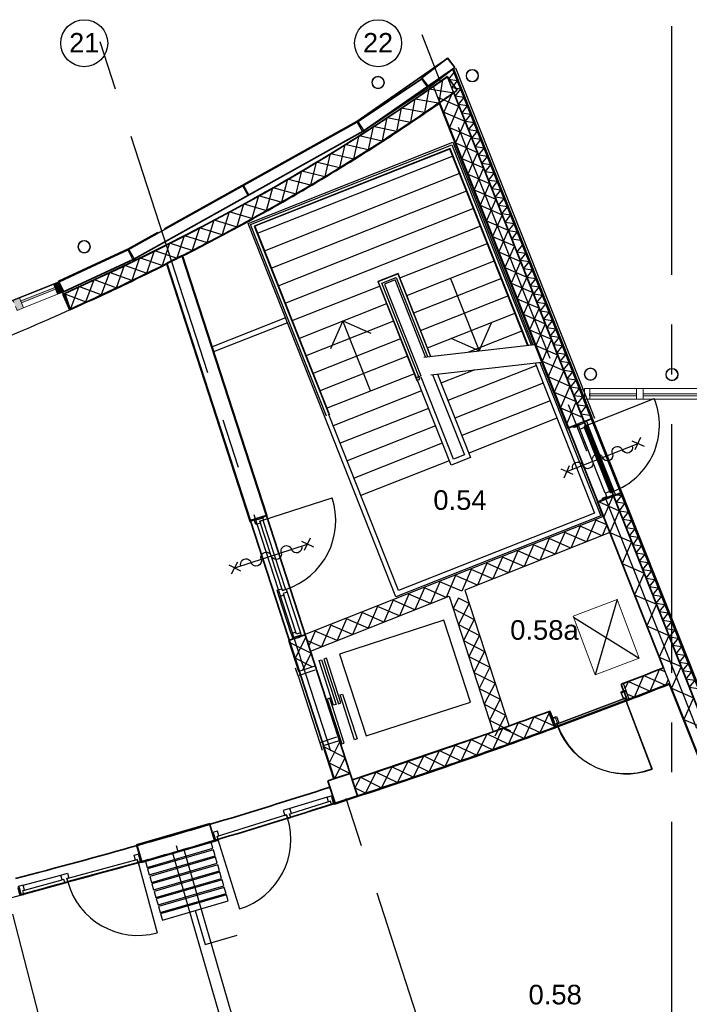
# Model space of a CAD drawing. Header units: millimetres. Extents: x -5940 to 121280, y -35718 to 26615.
# Tile 23 of 51: x 74177 to 82722, y -19416 to -6843. Entities that reach past the tile are written whole.
import ezdxf

# ---------------------------------------------------------------- set-up
doc = ezdxf.new("R2010")
doc.units = ezdxf.units.MM
doc.header["$LTSCALE"] = 100
doc.linetypes.add('CENTER', pattern=[50.8, 31.75, -6.35, 6.35, -6.35])
for name, color, linetype in [('AL21----_BUITENWAND', 3, 'Continuous'), ('AL22----_BINNENWAND', 2, 'Continuous'), ('AL24----_LIFTEN', 1, 'Continuous'), ('AL24----_TRAPPEN', 1, 'Continuous'), ('AL28----_CONSTRUCTIES', 4, 'Continuous'), ('AL31----_BUITENKOZIJN', 1, 'Continuous'), ('AL32----_BINNENKOZIJN', 1, 'Continuous'), ('AL33----_VLOEROPENINGEN', 2, 'Continuous'), ('AL72----_GEBRUIKERSVOORZIENINGEN', 1, 'Continuous'), ('BL$7----_STRAMIEN', 8, 'Continuous'), ('BL$8----_RUIMTENUMMER', 2, 'Continuous')]:
    doc.layers.add(name, color=color, linetype=linetype)
doc.styles.add('Arial_4', font='arial.ttf', dxfattribs={"height": 245.883234})
doc.styles.get("Standard").update_dxf_attribs({"font": 'arial.ttf'})

# ---------------------------------------------------------------- blocks, each defined once
blk = doc.blocks.new('Rectangular Mullion - 31_CWM_088x139-V10-_--_100 begane grond')
at = {"linetype": 'ByBlock', "lineweight": -2}
blk.add_hatch(color=0, dxfattribs=at).paths.add_polyline_path([(-44, -139), (-44, 0), (44, 0), (44, -139), (-17, -139)], flags=0)
at = {"color": 0, "linetype": 'ByBlock', "lineweight": -2}
for p, q in [((-44, 0), (44, 0)), ((-44, -139), (-44, 0)), ((44, 0), (44, -30)), ((44, -84), (44, -139)), ((44, -139), (-44, -139))]:
    blk.add_line(p, q, dxfattribs=at)
blk = doc.blocks.new('System Panel - 31_CWP_glas_2-9015966-_--_100 begane grond')
at = {"linetype": 'ByBlock', "lineweight": -2}
blk.add_hatch(color=0, dxfattribs=at).paths.add_polyline_path([(234, 69), (-234, 69), (-234, 45), (234, 45)], flags=0)
at = {"color": 0, "linetype": 'ByBlock', "lineweight": -2}
for p, q in [((234, 69), (-234, 69)), ((-234, 69), (-234, 45)), ((-234, 45), (234, 45)), ((234, 45), (234, 69))]:
    blk.add_line(p, q, dxfattribs=at)
blk = doc.blocks.new('Rectangular Mullion - 31_CWM_067x139-9015530-_--_100 begane grond')
at = {"linetype": 'ByBlock', "lineweight": -2}
blk.add_hatch(color=0, dxfattribs=at).paths.add_polyline_path([(-67, -139), (0, -139), (0, 0), (-67, 0)], flags=0)
at = {"color": 0, "linetype": 'ByBlock', "lineweight": -2}
for p, q in [((0, 0), (-67, 0)), ((-67, 0), (-67, -139)), ((0, -139), (0, 0)), ((-67, -139), (0, -139))]:
    blk.add_line(p, q, dxfattribs=at)
blk = doc.blocks.new('Rectangular Mullion - 31_CWM_067x139-9015879-_--_100 begane grond')
at = {"color": 0, "linetype": 'ByBlock', "lineweight": -2}
for p, q in [((77327, 21320), (77762, 21493)), ((77378, 21191), (77813, 21364))]:
    blk.add_line(p, q, dxfattribs=at)
blk = doc.blocks.new('NLRS_32_DO_WB_KMS1_krepel_ISR - 930-100-8007629-_--_100 begane grond')
at = {"color": 0, "linetype": 'ByBlock', "lineweight": -2}
for p, q in [((-482, 107), (-482, 115)), ((-480, 107), (-482, 107)), ((-482, 7), (-480, 7)), ((-482, -1), (-482, 7)), ((-480, 117), (-449, 117)), ((-480, 113), (-480, 107)), ((-480, 7), (-480, 1)), ((-451, 115), (-478, 115)), ((-449, 74), (-449, 113)), ((-447, 115), (-447, 74)), ((-445, 72), (-434, 72)), ((-436, 70), (-445, 70)), ((-434, 1), (-434, 68)), ((-432, 70), (-432, -1)), ((468, -1), (468, 70)), ((470, 72), (481, 72)), ((470, 68), (470, 1)), ((481, 70), (472, 70)), ((483, 74), (483, 115)), ((485, 117), (516, 117)), ((485, 113), (485, 74)), ((514, 115), (487, 115)), ((516, 107), (516, 113)), ((518, 107), (516, 107)), ((516, 1), (516, 7)), ((516, 7), (518, 7)), ((518, 115), (518, 107)), ((518, 7), (518, -1)), ((-434, -3), (-480, -3)), ((-478, -1), (-436, -1)), ((516, -3), (470, -3)), ((472, -1), (514, -1))]:
    blk.add_line(p, q, dxfattribs=at)
at = {"color": 0, "linetype": 'ByBlock', "lineweight": -2, "flags": 128}
for points in [[(-482, 115), (-482, 115), (-482, 116), (-482, 116), (-482, 117), (-481, 117), (-481, 117), (-480, 117)], [(-478, 115), (-479, 115), (-479, 115), (-480, 115), (-480, 114), (-480, 114), (-480, 113), (-480, 113)], [(-480, 1), (-480, 1), (-480, 0), (-480, 0), (-480, -1), (-479, -1), (-479, -1), (-478, -1)], [(-451, 115), (-451, 115), (-451, 115), (-450, 115), (-450, 114), (-450, 114), (-449, 113), (-449, 113)], [(-449, 117), (-449, 117), (-449, 117), (-448, 117), (-448, 116), (-448, 116), (-447, 115), (-447, 115)], [(-445, 70), (-446, 70), (-447, 70), (-448, 71), (-449, 72), (-449, 72), (-449, 73), (-449, 74)], [(-447, 74), (-447, 74), (-447, 73), (-447, 73), (-447, 72), (-446, 72), (-446, 72), (-445, 72)], [(-434, 68), (-434, 68), (-435, 69), (-435, 69), (-435, 70), (-436, 70), (-436, 70), (-436, 70)], [(-436, -1), (-436, -1), (-436, -1), (-435, -1), (-435, 0), (-435, 0), (-434, 1), (-434, 1)], [(-434, 72), (-434, 72), (-434, 72), (-433, 72), (-433, 71), (-433, 71), (-432, 70), (-432, 70)], [(468, 70), (468, 70), (468, 71), (468, 71), (468, 72), (469, 72), (469, 72), (470, 72)], [(472, 70), (471, 70), (471, 70), (470, 70), (470, 69), (470, 69), (470, 68), (470, 68)], [(470, 1), (470, 1), (470, 0), (470, 0), (470, -1), (471, -1), (471, -1), (472, -1)], [(481, 72), (481, 72), (481, 72), (482, 72), (482, 73), (482, 73), (483, 74), (483, 74)], [(485, 74), (485, 73), (484, 72), (484, 72), (483, 71), (482, 70), (481, 70), (481, 70)], [(483, 115), (483, 115), (483, 116), (483, 116), (483, 117), (484, 117), (484, 117), (485, 117)], [(485, 113), (485, 113), (485, 114), (485, 114), (485, 115), (486, 115), (486, 115), (487, 115)], [(516, 113), (516, 113), (515, 114), (515, 114), (515, 115), (514, 115), (514, 115), (514, 115)], [(514, -1), (514, -1), (514, -1), (515, -1), (515, 0), (515, 0), (516, 1), (516, 1)], [(516, 117), (516, 117), (516, 117), (517, 117), (517, 116), (517, 116), (518, 115), (518, 115)], [(-480, -3), (-481, -3), (-481, -3), (-482, -3), (-482, -2), (-482, -2), (-482, -1), (-482, -1)], [(-432, -1), (-432, -1), (-433, -2), (-433, -2), (-433, -3), (-434, -3), (-434, -3), (-434, -3)], [(470, -3), (469, -3), (469, -3), (468, -3), (468, -2), (468, -2), (468, -1), (468, -1)], [(518, -1), (518, -1), (517, -2), (517, -2), (517, -3), (516, -3), (516, -3), (516, -3)]]:
    blk.add_lwpolyline(points, dxfattribs=at)
blk = doc.blocks.new('NLRS_32_DO_WPB_onderdeel deur-SH_krepel_ISR - lakdeur_stomp_krepel-7816187-_--_100 begane grond')
at = {"linetype": 'ByBlock', "lineweight": -2}
blk.add_hatch(color=0, dxfattribs=at).paths.add_polyline_path([(465, -38), (465, 0), (-465, 0), (-465, -38)], flags=0)
at = {"color": 0, "linetype": 'ByBlock', "lineweight": -2}
for p, q in [((-465, 3), (-465, 930)), ((-465, 0), (465, 0)), ((465, -38), (-465, -38))]:
    blk.add_line(p, q, dxfattribs=at)
blk.add_arc((-465, 0), 930, 0, 90, dxfattribs=at)
blk = doc.blocks.new('System Panel - 31_CWP_glas_2-9339499-_--_100 begane grond')
at = {"color": 0, "linetype": 'ByBlock', "lineweight": -2}
for p, q in [((298, 69), (-298, 69)), ((-298, 69), (-298, 45)), ((-298, 45), (298, 45)), ((298, 45), (298, 69))]:
    blk.add_line(p, q, dxfattribs=at)
blk = doc.blocks.new('Rectangular Mullion - 31_CWM_088x139-9339495-_--_100 begane grond')
at = {"color": 0, "linetype": 'ByBlock', "lineweight": -2}
for p, q in [((85200, 20163), (84605, 20163)), ((85200, 20024), (84605, 20024))]:
    blk.add_line(p, q, dxfattribs=at)
blk = doc.blocks.new('receptie2 - receptie-8073673-_--_100 begane grond')
at = {"color": 0, "linetype": 'ByBlock', "lineweight": -2}
for p, q in [((90322, 28760), (90708, 28863)), ((89839, 28630), (90322, 28760)), ((85492, 27466), (85975, 27595)), ((85106, 27362), (85492, 27466)), ((90708, 27362), (90322, 27466)), ((86139, 26345), (85856, 26062))]:
    blk.add_line(p, q, dxfattribs=at)
for radius, start, end in [(2900, 15, 195), (2500, 15, 195), (2000, 15, 195), (2500, 225, 345), (2900, 225, 345)]:
    blk.add_arc((87907, 28113), radius, start, end, dxfattribs=at)
blk = doc.blocks.new('Rectangular Mullion - 31_CWM_067x139-8586312-_--_100 begane grond')
at = {"color": 0, "linetype": 'ByBlock', "lineweight": -2}
for p, q in [((0, 0), (-67, 0)), ((-67, 0), (-67, -139)), ((0, -139), (0, 0)), ((-67, -139), (0, -139))]:
    blk.add_line(p, q, dxfattribs=at)
blk = doc.blocks.new('System Panel - 31_CWP_glas_2-9339500-_--_100 begane grond')
at = {"color": 0, "linetype": 'ByBlock', "lineweight": -2}
for p, q in [((2036, 69), (-2036, 69)), ((-2036, 69), (-2036, 45)), ((-2036, 45), (2036, 45)), ((2036, 45), (2036, 69))]:
    blk.add_line(p, q, dxfattribs=at)
blk = doc.blocks.new('Rectangular Mullion - 31_CWM_088x139-9339498-_--_100 begane grond')
at = {"color": 0, "linetype": 'ByBlock', "lineweight": -2}
for p, q in [((89360, 20163), (85288, 20163)), ((89360, 20024), (85288, 20024))]:
    blk.add_line(p, q, dxfattribs=at)
blk = doc.blocks.new('Rectangular Mullion - 31_CWM_088x139-8586309-_--_100 begane grond')
at = {"color": 0, "linetype": 'ByBlock', "lineweight": -2}
for p, q in [((-44, 0), (44, 0)), ((-44, -139), (-44, 0)), ((44, 0), (44, -139)), ((44, -139), (-44, -139))]:
    blk.add_line(p, q, dxfattribs=at)
blk = doc.blocks.new('300_VDB_300-600x800 - 300_VDB_300-600x800-8536938-_--_100 begane grond')
at = {"color": 0, "linetype": 'ByBlock', "lineweight": -2}
for p, q in [((400, 300), (-400, 300)), ((-400, 300), (-400, -300)), ((400, -300), (400, 300)), ((-400, -300), (400, -300))]:
    blk.add_line(p, q, dxfattribs=at)
blk = doc.blocks.new('28_GdV_staal_buis_kolom - B160x6_3-9615383-_--_100 begane grond')
at = {"linetype": 'ByBlock', "lineweight": -2}
h = blk.add_hatch(dxfattribs=at)
h.set_pattern_fill('FP_734', color=0, style=0, pattern_type=2)
h.set_pattern_definition([(225, (81904.06, 24068.63), (106.06602, -106.06602), [])])
h.paths.add_polyline_path([(0, 80), (-31, 74), (-57, 57), (-74, 31), (-80, 0), (-74, -31), (-57, -57), (-31, -74), (0, -80), (31, -74), (57, -57), (74, -31), (80, 0), (74, 31), (57, 57), (31, 74)], flags=0)
h.paths.add_polyline_path([(0, 74), (28, 68), (52, 52), (68, 28), (74, 0), (68, -28), (52, -52), (28, -68), (0, -74), (-28, -68), (-52, -52), (-68, -28), (-74, 0), (-68, 28), (-52, 52), (-28, 68)], flags=0)
at = {"color": 0, "linetype": 'ByBlock', "lineweight": -2}
for radius, start, end in [(80, 360, 180), (80, 180, 360), (73.7, 0, 180), (73.7, 180, 0)]:
    blk.add_arc((0, 0), radius, start, end, dxfattribs=at)
blk = doc.blocks.new('28_GdV_staal_buis_kolom - B160x6_3-V967-_--_100 begane grond')
at = {"linetype": 'ByBlock', "lineweight": -2}
h = blk.add_hatch(dxfattribs=at)
h.set_pattern_fill('FP_735', color=0, style=0, pattern_type=2)
h.set_pattern_definition([(225, (78154.06, 21971.82), (106.06602, -106.06602), [])])
h.paths.add_polyline_path([(0, 80), (-31, 74), (-57, 57), (-74, 31), (-80, 0), (-74, -31), (-57, -57), (-31, -74), (0, -80), (31, -74), (57, -57), (74, -31), (80, 0), (74, 31), (57, 57), (31, 74)], flags=0)
h.paths.add_polyline_path([(0, 74), (28, 68), (52, 52), (68, 28), (74, 0), (68, -28), (52, -52), (28, -68), (0, -74), (-28, -68), (-52, -52), (-68, -28), (-74, 0), (-68, 28), (-52, 52), (-28, 68)], flags=0)
at = {"color": 0, "linetype": 'ByBlock', "lineweight": -2}
for radius, start, end in [(80, 360, 180), (80, 180, 360), (73.7, 0, 180), (73.7, 180, 0)]:
    blk.add_arc((0, 0), radius, start, end, dxfattribs=at)
blk = doc.blocks.new('Grid - r_3_0mm-7309776-_--_100 begane grond')
at = {"color": 0, "linetype": 'ByBlock', "lineweight": -2}
blk.add_circle((0, 0), 3, dxfattribs=at)
blk = doc.blocks.new('begane grond - begane grond_dwg_AS65ZSDA-9305740-_--_100 begane grond')
at = {"color": 0, "linetype": 'ByBlock', "lineweight": -2}
for p, q in [((-0.81, 5.68), (0.82, 7.32)), ((0.8, 5.71), (-0.78, 7.29)), ((0, -6.51), (0, 6.51)), ((-0.81, -7.35), (0.82, -5.71)), ((0.8, -7.32), (-0.78, -5.74))]:
    blk.add_line(p, q, dxfattribs=at)
for centre, start, end in [((0, 4.52), 90, 270), ((0, 2.71), 270, 90), ((0, 0.9), 90, 270), ((0, -0.9), 270, 90), ((0, -2.71), 90, 270), ((0, -4.52), 270, 90)]:
    blk.add_arc(centre, 0.905, start, end, dxfattribs=at)

msp = doc.modelspace()

# ---------------------------------------------------------------- linework, layer by layer
at = {"layer": 'AL21----_BUITENWAND', "lineweight": 35}
for p, q in [((79712, -7496), (85878, -23069)), ((85894, -23076), (79723, -7491)), ((85748, -23013), (79715, -7776)), ((79535, -7901), (82393, -15119)), ((82471, -15318), (85549, -23092))]:
    msp.add_line(p, q, dxfattribs=at)
at = {"layer": 'AL21----_BUITENWAND'}
for p, q in [((79739, -7456), (81511, -11931)), ((79572, -7605), (79524, -7904)), ((79707, -7753), (79586, -8031)), ((79508, -7832), (79785, -7952)), ((79582, -8019), (79859, -8139)), ((79781, -7940), (79660, -8218)), ((81338, -11875), (81452, -11892)), ((81741, -12935), (81630, -13192)), ((81571, -13002), (81828, -13113)), ((82466, -15331), (85135, -22073))]:
    msp.add_line(p, q, dxfattribs=at)
at = {"layer": 'AL21----_BUITENWAND', "flags": 128}
for points in [[(79762, -7623), (79648, -7606), (79720, -7516)], [(81377, -11973), (81470, -11936), (79709, -7488)], [(79711, -7467), (81483, -11942), (81409, -11971)], [(79452, -7693), (81178, -12052), (81377, -11973), (79632, -7565)], [(79805, -7731), (79691, -7714), (79762, -7623)], [(79847, -7838), (79733, -7821), (79805, -7731)], [(79528, -7913), (81172, -12065), (81317, -12008)], [(79890, -7945), (79776, -7928), (79847, -7838)], [(79932, -8053), (79818, -8036), (79890, -7945)], [(79859, -8139), (79739, -8417), (80017, -8537), (79896, -8815), (80174, -8935), (80054, -9213), (80332, -9333), (80211, -9610), (80489, -9731), (80369, -10008), (80647, -10129), (80527, -10406), (80804, -10527), (80684, -10804), (80962, -10924), (80842, -11202), (81119, -11322), (80999, -11600), (81277, -11720), (81157, -11998)], [(79975, -8160), (79861, -8143), (79932, -8053)], [(80017, -8267), (79903, -8250), (79975, -8160)], [(79660, -8218), (79938, -8338), (79818, -8616), (80095, -8736), (79975, -9014), (80253, -9134), (80133, -9412), (80410, -9532), (80290, -9809), (80568, -9930), (80448, -10207), (80726, -10328), (80605, -10605), (80883, -10725), (80763, -11003), (81041, -11123), (80920, -11401), (81198, -11521), (81078, -11799), (81356, -11919)], [(80060, -8375), (79946, -8358), (80017, -8267)], [(80102, -8482), (79988, -8465), (80060, -8375)], [(80145, -8589), (80031, -8573), (80102, -8482)], [(80187, -8697), (80073, -8680), (80145, -8589)], [(80230, -8804), (80116, -8787), (80187, -8697)], [(80272, -8911), (80158, -8895), (80230, -8804)], [(80315, -9019), (80201, -9002), (80272, -8911)], [(80357, -9126), (80243, -9109), (80315, -9019)], [(80400, -9234), (80286, -9217), (80357, -9126)], [(80442, -9341), (80328, -9324), (80400, -9234)], [(80485, -9448), (80371, -9431), (80442, -9341)], [(80570, -9663), (80456, -9646), (80527, -9556), (80413, -9539), (80485, -9448)], [(81103, -11009), (80989, -10993), (81061, -10902), (80946, -10885), (81018, -10795), (80904, -10778), (80976, -10687), (80861, -10670), (80933, -10580), (80819, -10563), (80891, -10473), (80776, -10456), (80848, -10365), (80734, -10348), (80806, -10258), (80691, -10241), (80763, -10151), (80649, -10134), (80721, -10043), (80606, -10026), (80678, -9936), (80564, -9919), (80636, -9828), (80521, -9812), (80593, -9721)], [(81146, -11117), (81031, -11100), (81103, -11009)], [(81116, -11315), (81188, -11224), (81074, -11207), (81146, -11117)], [(81319, -11554), (81204, -11537), (81276, -11447), (81162, -11430), (81234, -11339), (81119, -11322)], [(81289, -11752), (81361, -11661), (81247, -11645), (81319, -11554)], [(81293, -11760), (81407, -11776), (81335, -11867)], [(81688, -12945), (81544, -13002), (81617, -13188)], [(81630, -13194), (81709, -13393), (85549, -23092), (85748, -23012), (81755, -12929), (81557, -13008), (81630, -13194)], [(81755, -12929), (81848, -12892), (85877, -23068)], [(81780, -12908), (81854, -12879), (85890, -23073)], [(81806, -12909), (81858, -12917), (81786, -13007)], [(81840, -13099), (81829, -13114), (81900, -13023), (81786, -13006)], [(81828, -13113), (81708, -13391), (81986, -13511), (81866, -13789), (82144, -13909), (82023, -14187), (82301, -14307), (82181, -14585), (82459, -14705), (82339, -14983), (82616, -15103), (82496, -15381), (82774, -15501), (82654, -15779), (82931, -15899)], [(81829, -13114), (81943, -13131), (81871, -13221), (81985, -13238), (81914, -13328), (82028, -13345), (81956, -13436), (82070, -13453), (81999, -13543), (82113, -13560), (82041, -13651), (82155, -13667), (82084, -13758), (82198, -13775), (82126, -13865), (82240, -13882), (82169, -13973), (82283, -13990), (82211, -14080), (82326, -14097), (82254, -14187), (82368, -14204), (82296, -14295), (82411, -14312), (82339, -14402), (82453, -14419), (82381, -14509), (82496, -14526), (82424, -14617), (82538, -14634), (82466, -14724), (82581, -14741), (82509, -14832), (82623, -14848), (82551, -14939), (82666, -14956), (82594, -15046), (82708, -15063), (82636, -15154), (82751, -15170), (82679, -15261), (82793, -15278), (82721, -15368), (82836, -15385)]]:
    msp.add_lwpolyline(points, dxfattribs=at)
at = {"layer": 'AL22----_BINNENWAND', "lineweight": 35}
for p, q in [((79640, -7334), (78480, -8141)), ((79637, -7336), (79305, -7590)), ((79728, -7454), (79637, -7336)), ((79728, -7454), (79640, -7334)), ((78559, -8268), (79728, -7454)), ((79396, -7708), (79728, -7454)), ((79723, -7491), (79712, -7496)), ((79305, -7590), (79396, -7708)), ((79759, -7745), (79634, -7571)), ((78480, -8141), (76023, -9512)), ((75632, -9901), (78559, -8268)), ((75938, -9560), (75564, -9768)), ((75564, -9768), (74676, -10183)), ((74735, -10320), (75632, -9901)), ((76248, -9855), (76054, -9953)), ((78393, -16469), (76248, -9855)), ((76054, -9953), (78190, -16535)), ((74676, -10183), (74667, -10187)), ((74667, -10187), (74722, -10325)), ((74722, -10325), (74735, -10320)), ((74753, -10338), (74820, -10542)), ((81852, -15330), (81888, -15426)), ((81889, -15428), (81927, -15529)), ((81908, -15536), (81038, -15864)), ((81927, -15529), (81910, -15535)), ((81911, -15537), (81940, -15526)), ((80981, -15768), (80944, -15672)), ((81019, -15871), (80981, -15770)), ((81008, -15877), (81037, -15866)), ((81036, -15865), (81019, -15871)), ((78190, -16535), (78393, -16469)), ((78421, -16551), (78487, -16754)), ((78202, -16847), (78136, -16643)), ((76643, -17330), (76661, -17325)), ((75734, -17594), (75752, -17589))]:
    msp.add_line(p, q, dxfattribs=at)
at = {"layer": 'AL22----_BINNENWAND'}
for p, q in [((79314, -7596), (79399, -7706)), ((76049, -9967), (77114, -13249)), ((74670, -10196), (71804, -11334)), ((74721, -10348), (74812, -10552)), ((74722, -10325), (74817, -10539)), ((74733, -10347), (74820, -10542)), ((74738, -10340), (75021, -10447)), ((77568, -10651), (76626, -11024)), ((77593, -10712), (76650, -11085)), ((77770, -14711), (81617, -13188)), ((77112, -13249), (77169, -13231)), ((81670, -13294), (81530, -13233)), ((81669, -13292), (81609, -13432)), ((79856, -14126), (80421, -15863)), ((79778, -14228), (79709, -14364)), ((79912, -14298), (79776, -14229)), ((77948, -14651), (77871, -14830)), ((77626, -14795), (77895, -14932)), ((77829, -14728), (77692, -14998)), ((78027, -14850), (77849, -14773)), ((77895, -14932), (77785, -15149)), ((77909, -15109), (77692, -14998)), ((82221, -15417), (82342, -15139)), ((82413, -15170), (82342, -15139)), ((81904, -15384), (81944, -15294)), ((81944, -15295), (82221, -15417)), ((82021, -15494), (82143, -15217)), ((82143, -15217), (82420, -15339)), ((82451, -15268), (82421, -15338)), ((81932, -15455), (82021, -15494)), ((80818, -15947), (80933, -15698)), ((81002, -15879), (80925, -15679)), ((80415, -16093), (80543, -15819)), ((80543, -15819), (80817, -15947)), ((80616, -16020), (80744, -15746)), ((80744, -15746), (80996, -15862)), ((80011, -16237), (80141, -15963)), ((80141, -15963), (80414, -16093)), ((80213, -16165), (80342, -15891)), ((80342, -15892), (80616, -16020)), ((79809, -16307), (79940, -16035)), ((79939, -16035), (80213, -16165)), ((78045, -16116), (78182, -16538)), ((79403, -16447), (79536, -16176)), ((79536, -16176), (79808, -16308)), ((79606, -16378), (79738, -16105)), ((79738, -16106), (80011, -16237)), ((78997, -16585), (79132, -16314)), ((79132, -16314), (79403, -16448)), ((79201, -16517), (79334, -16245)), ((79334, -16245), (79606, -16378)), ((78591, -16720), (78727, -16450)), ((78726, -16450), (78997, -16585)), ((78794, -16653), (78929, -16382)), ((78929, -16382), (79200, -16517)), ((78524, -16517), (78455, -16653)), ((78524, -16517), (78794, -16653)), ((78590, -16720), (78454, -16651)), ((76600, -17120), (76659, -17325)), ((75731, -17605), (76670, -17332)), ((76452, -17396), (76620, -17347)), ((75676, -17388), (75736, -17594)), ((76200, -17469), (76178, -17391)), ((76270, -17440), (78213, -24129)), ((76126, -17482), (78069, -24170))]:
    msp.add_line(p, q, dxfattribs=at)
at = {"layer": 'AL22----_BINNENWAND', "flags": 128}
for points in [[(56776, -13831), (59495, -13732), (60503, -13659), (61902, -13506), (63301, -13351), (64269, -13207), (65676, -12939), (67082, -12671), (68073, -12437), (70839, -11656), (71833, -11323), (74641, -10208), (75562, -9780), (78484, -8150), (79310, -7598)], [(71833, -11323), (74641, -10208), (75562, -9780), (78484, -8150), (79310, -7598), (78484, -8150), (75562, -9780), (74641, -10208), (71833, -11323)], [(71833, -11323), (74641, -10208), (75562, -9780), (78484, -8150), (79310, -7598), (78484, -8150), (75562, -9780), (74641, -10208), (71833, -11323)], [(71833, -11323), (74641, -10208), (75562, -9780), (78484, -8150), (79310, -7598), (78484, -8150), (75562, -9780), (74641, -10208), (71833, -11323)], [(79697, -7779), (79399, -7730), (79344, -8028)], [(79166, -8149), (79223, -7852), (79520, -7906)], [(79343, -8029), (79046, -7972), (78986, -8269)], [(78806, -8387), (78867, -8091), (79164, -8150)], [(78985, -8270), (78688, -8208), (78624, -8503)], [(78441, -8618), (78508, -8323), (78804, -8388)], [(78622, -8504), (78327, -8437), (78258, -8732)], [(78257, -8733), (77962, -8661), (77888, -8955)], [(78074, -8844), (78145, -8550), (78440, -8619)], [(77703, -9064), (77779, -8771), (78072, -8845)], [(77887, -8955), (77594, -8879), (77516, -9172)], [(77328, -9278), (77409, -8986), (77701, -9065)], [(77514, -9172), (77223, -9092), (77140, -9383)], [(77138, -9383), (76848, -9298), (76761, -9588)], [(76951, -9486), (77036, -9196), (77327, -9279)], [(76570, -9689), (76659, -9400), (76949, -9487)], [(76760, -9589), (76470, -9499), (76379, -9788)], [(76187, -9886), (76280, -9598), (76569, -9689)], [(75801, -10078), (75899, -9791), (76186, -9887)], [(76378, -9789), (76090, -9695), (75995, -9983)], [(75993, -9983), (75707, -9886), (75607, -10172)], [(76054, -9953), (77119, -13236), (77323, -13170), (76247, -9855)], [(77278, -13195), (77336, -13176), (76260, -9860)], [(75413, -10265), (75514, -9979), (75800, -10079)], [(75022, -10446), (75127, -10162), (75412, -10265)], [(75606, -10173), (75321, -10071), (75218, -10356)], [(75217, -10357), (74933, -10252), (74826, -10535)], [(81530, -13233), (81410, -13511), (81132, -13391), (81012, -13669), (80734, -13548), (80614, -13826), (80336, -13706), (80216, -13984), (79938, -13864), (79818, -14141), (79540, -14021), (79420, -14299), (79142, -14179), (79022, -14456), (78744, -14336), (78624, -14614), (78346, -14494), (78226, -14772), (77948, -14651)], [(81609, -13432), (81331, -13312), (81211, -13590), (80933, -13470), (80813, -13747), (80535, -13627), (80415, -13905), (80137, -13785), (80017, -14063), (79739, -13942), (79619, -14220), (79341, -14100), (79221, -14378), (78943, -14257), (78823, -14535), (78545, -14415), (78425, -14693), (78147, -14573), (78027, -14850)], [(79912, -14298), (79775, -14568), (80044, -14705), (79907, -14975), (80177, -15112), (80039, -15382), (80309, -15519), (80171, -15789), (80441, -15926)], [(79709, -14364), (79978, -14501), (79841, -14771), (80110, -14909), (79973, -15178), (80243, -15316), (80105, -15585), (80375, -15723), (80238, -15992)], [(77821, -14704), (77618, -14770), (77745, -15162), (77949, -15096), (77821, -14702)], [(77663, -14748), (77607, -14769), (77736, -15165)], [(81956, -15519), (81880, -15319), (82393, -15119)], [(78191, -16535), (78054, -16113), (78258, -16047), (78395, -16469)], [(78264, -16061), (78127, -16331), (78396, -16468)], [(78061, -16127), (78330, -16265), (78193, -16534)], [(76638, -17222), (76604, -17108), (75665, -17381), (75698, -17495)], [(76418, -18218), (76544, -18652), (76953, -18533)]]:
    msp.add_lwpolyline(points, dxfattribs=at)
at = {"layer": 'AL22----_BINNENWAND', "lineweight": 35, "flags": 128}
msp.add_lwpolyline([(79634, -7571), (79272, -7825), (78900, -8075), (78521, -8322), (78133, -8564), (77737, -8801), (77334, -9035), (76922, -9263), (76503, -9488), (76076, -9707), (75642, -9922), (75201, -10132), (74753, -10338)], dxfattribs=at)
at = {"layer": 'AL22----_BINNENWAND', "flags": 128}
for points in [[(79388, -7714), (79310, -7599), (78493, -8145), (78570, -8261)], [(78552, -8272), (78484, -8151), (77032, -8961), (77100, -9082)], [(77091, -9087), (77023, -8966), (75571, -9776), (75639, -9897)], [(75621, -9906), (75562, -9780), (74680, -10193), (74738, -10318)], [(79657, -14205), (80219, -15935), (78419, -16551), (77887, -14906), (79657, -14205), (80219, -15935), (78419, -16551), (77887, -14906), (79657, -14205), (80219, -15935), (78419, -16551), (77887, -14906)], [(79657, -14205), (80219, -15935), (78419, -16551), (77887, -14906)], [(79657, -14205), (80219, -15935), (78419, -16551), (77887, -14906)], [(79657, -14205), (80219, -15935), (78419, -16551), (77887, -14906)], [(75780, -17591), (75802, -17668), (76643, -17424), (76620, -17347)], [(75808, -17687), (75830, -17764), (76671, -17520), (76648, -17443)], [(75836, -17783), (75858, -17860), (76698, -17616), (76676, -17539)], [(75864, -17879), (75886, -17956), (76726, -17712), (76704, -17635)], [(75892, -17975), (75914, -18052), (76754, -17808), (76732, -17731)], [(75920, -18071), (75942, -18148), (76782, -17904), (76760, -17827)], [(75947, -18167), (75970, -18244), (76810, -18000), (76788, -17923)], [(75975, -18263), (75998, -18340), (76838, -18096), (76816, -18019)]]:
    msp.add_lwpolyline(points, close=True, dxfattribs=at)
at = {"layer": 'AL22----_BINNENWAND'}
msp.add_lwpolyline([(81709, -13393), (79856, -14126)], dxfattribs=at)
for centre, radius, start, end in [((63270, 15607), 28372, 304.7779, 305.2222), ((63270, 15607), 28372, 293.8282, 304.7779), ((63270, 15607), 28586, 297.004, 304.6775), ((63270, 15607), 28586, 293.8292, 297.0032), ((56250, 51200), 71286, 291.07146, 291.51401), ((56250, 51200), 71500, 291.07142, 291.51427), ((56250, 51200), 71510, 291.06901, 291.50626), ((56198, 51353), 71447, 288.12177, 290.24803), ((56286, 51093), 71397, 287.87219, 290.2639), ((56250, 51200), 71500, 288.1202, 290.25404), ((56250, 51200), 71286, 285.8134, 286.5866), ((56250, 51200), 71500, 285.81455, 286.58545), ((56540, 49885), 70165, 280.29111, 284.5671)]:
    msp.add_arc(centre, radius, start, end, dxfattribs=at)
at = {"layer": 'AL22----_BINNENWAND', "lineweight": 35}
for centre, radius, start, end in [((63270, 15607), 28586, 304.6775, 305.1182), ((56250, 51200), 71286, 291.04765, 291.514), ((56250, 51200), 71500, 291.05848, 291.51426), ((56250, 51200), 71500, 290.2852, 291.03046), ((56250, 51200), 71286, 288.12056, 290.26801), ((56250, 51200), 71500, 288.1202, 290.25731), ((56250, 51200), 71286, 286.57192, 287.87944), ((56250, 51200), 71500, 286.58734, 287.87962), ((56250, 51200), 71286, 285.82808, 286.57192), ((56250, 51200), 71500, 285.82808, 286.57192), ((56250, 51200), 71286, 284.52056, 285.82808), ((56250, 51200), 71500, 284.52038, 285.81266)]:
    msp.add_arc(centre, radius, start, end, dxfattribs=at)
at = {"layer": 'AL22----_BINNENWAND'}
for points, knots in [([(74730, -10344), (74892, -10271), (75053, -10197), (75617, -9933), (76014, -9737), (76785, -9336), (77160, -9130), (77890, -8709), (78244, -8493), (78931, -8052), (79264, -7827), (79602, -7587), (79617, -7576), (79632, -7565)], [2.2362452, 2.2362452, 2.2362452, 2.2362452, 2.2569246, 2.2569246, 2.3094571, 2.3094571, 2.3616055, 2.3616055, 2.4135692, 2.4135692, 2.4652988, 2.4652988, 2.4677214, 2.4677214, 2.4677214, 2.4677214]), ([(76248, -9855), (76348, -9804), (76447, -9753), (76943, -9494), (77331, -9280), (78086, -8840), (78453, -8615), (79056, -8224), (79297, -8062), (79533, -7897)], [2.2982148, 2.2982148, 2.2982148, 2.2982148, 2.3115326, 2.3115326, 2.3651992, 2.3651992, 2.4188658, 2.4188658, 2.4559348, 2.4559348, 2.4559348, 2.4559348]), ([(76260, -9860), (76477, -9750), (76692, -9637), (77245, -9338), (77580, -9149), (78235, -8761), (78554, -8563), (79090, -8213), (79312, -8064), (79528, -7913)], [2.2985533, 2.2985533, 2.2985533, 2.2985533, 2.3275062, 2.3275062, 2.3744239, 2.3744239, 2.4213417, 2.4213417, 2.4553918, 2.4553918, 2.4553918, 2.4553918]), ([(74817, -10539), (74988, -10462), (75157, -10385), (75571, -10191), (75815, -10073), (76055, -9953)], [2.2362452, 2.2362452, 2.2362452, 2.2362452, 2.25786604, 2.25786604, 2.28963859, 2.28963859, 2.28963859, 2.28963859]), ([(74821, -10548), (75068, -10437), (75312, -10325), (75719, -10130), (75885, -10049), (76049, -9967)], [2.2362452, 2.2362452, 2.2362452, 2.2362452, 2.26748134, 2.26748134, 2.28917955, 2.28917955, 2.28917955, 2.28917955]), ([(74812, -10552), (74724, -10592), (74635, -10631), (74111, -10861), (73668, -11044), (72800, -11383), (72376, -11540), (71945, -11690)], [0.9057327, 0.9057327, 0.9057327, 0.9057327, 0.9169574, 0.9169574, 0.9714503, 0.9714503, 1.0217859, 1.0217859, 1.0217859, 1.0217859])]:
    msp.add_open_spline(points, degree=3, knots=knots, dxfattribs=at)
at = {"layer": 'AL22----_BINNENWAND', "lineweight": 35}
msp.add_open_spline([(74820, -10542), (75335, -10311), (76758, -9630), (78395, -8685), (79467, -7954), (79759, -7745)], degree=3, knots=[0.8887981, 0.8887981, 0.8887981, 0.8887981, 0.920202, 0.9776515, 1.0000001, 1.0000001, 1.0000001, 1.0000001], dxfattribs=at)
at = {"layer": 'AL24----_LIFTEN'}
msp.add_line((77729, -15220), (78007, -16076), dxfattribs=at)
at = {"layer": 'AL24----_LIFTEN', "flags": 128}
for points in [[(78597, -15990), (79928, -15557), (79588, -14511), (78257, -14944)], [(78216, -15588), (78183, -15598), (77998, -15027), (78030, -15017)], [(78244, -15578), (78276, -15568), (78091, -14997), (78058, -15008)], [(78265, -15466), (78297, -15456), (78483, -16027), (78450, -16037)], [(78133, -15509), (78101, -15520), (78286, -16090), (78318, -16080)]]:
    msp.add_lwpolyline(points, close=True, dxfattribs=at)
for points in [[(77942, -15151), (77729, -15220), (77698, -15125)], [(78220, -16007), (78007, -16076), (78038, -16171)]]:
    msp.add_lwpolyline(points, dxfattribs=at)
at = {"layer": 'AL24----_TRAPPEN'}
for p, q in [((79703, -8586), (77207, -9574)), ((79791, -8809), (77295, -9797)), ((79880, -9032), (77383, -10020)), ((79968, -9255), (77472, -10244)), ((80056, -9478), (77560, -10467)), ((80150, -9699), (79023, -10145)), ((80238, -9923), (79112, -10369)), ((80327, -10146), (79200, -10592)), ((78775, -10244), (77648, -10690)), ((80415, -10369), (79288, -10815)), ((77737, -10913), (78863, -10467)), ((80503, -10592), (79377, -11038)), ((77825, -11136), (78952, -10690)), ((78300, -10690), (78145, -11048)), ((80042, -11071), (80196, -10713)), ((77913, -11359), (79040, -10913)), ((80592, -10815), (79905, -11087)), ((79333, -11152), (80750, -10991)), ((78002, -11582), (79128, -11136)), ((79422, -11377), (80840, -11216)), ((79985, -11313), (79553, -11484)), ((80763, -11264), (79642, -11707)), ((78090, -11805), (79217, -11359)), ((80857, -11485), (79730, -11931)), ((79305, -11583), (78179, -12029)), ((79393, -11806), (78267, -12252)), ((80945, -11708), (79819, -12154)), ((81033, -11931), (79907, -12377)), ((79482, -12029), (78355, -12475)), ((79570, -12252), (78444, -12698)), ((79626, -12230), (79626, -12230)), ((79658, -12475), (78532, -12921))]:
    msp.add_line(p, q, dxfattribs=at)
at = {"layer": 'AL24----_TRAPPEN', "flags": 128}
for points in [[(80816, -11219), (81591, -13177), (78978, -14211), (78056, -11883), (77091, -9444), (79704, -8409), (80727, -10993)], [(78091, -11907), (77121, -9457), (79690, -8440), (80702, -10996)], [(80665, -11000), (79670, -8487), (77168, -9478), (78112, -11861)], [(80659, -11001), (79667, -8495), (77176, -9481), (78130, -11891)], [(79424, -11142), (79005, -10082), (78745, -10185), (79246, -11449), (79285, -11434), (78800, -10208), (78981, -10137), (79381, -11146)], [(79356, -11149), (78968, -10167), (78831, -10222), (79295, -11393), (79239, -11415), (78753, -10188), (79001, -10090), (79418, -11142)], [(79675, -10146), (80042, -11071), (79684, -10916)], [(78653, -11582), (78300, -10690), (78658, -10845)], [(80754, -11226), (81513, -13143), (79012, -14133), (78118, -11876)], [(79507, -11368), (79929, -12433), (79681, -12531), (79239, -11415)], [(79446, -11375), (79851, -12399), (79714, -12453), (79301, -11408)]]:
    msp.add_lwpolyline(points, dxfattribs=at)
at = {"layer": 'AL28----_CONSTRUCTIES', "lineweight": 35}
for p, q in [((78395, -16469), (78109, -16562)), ((78487, -16754), (78395, -16469)), ((78109, -16562), (78202, -16847)), ((78202, -16847), (78487, -16754))]:
    msp.add_line(p, q, dxfattribs=at)
at = {"layer": 'AL28----_CONSTRUCTIES', "flags": 128}
msp.add_lwpolyline([(78202, -16847), (78487, -16754), (78395, -16469), (78109, -16562)], close=True, dxfattribs=at)
at = {"layer": 'AL28----_CONSTRUCTIES', "lineweight": 18}
for centre, radius, start, end in [((79952, -7558), 79.5, 0, 180), ((79952, -7558), 73.2, 0, 180), ((79952, -7558), 79.5, 180, 0), ((79952, -7558), 73.2, 180, 0), ((81461, -11370), 79.5, 0, 180), ((81461, -11370), 73.2, 0, 180), ((82500, -11375), 79.5, 0, 180), ((82500, -11375), 73.2, 0, 180), ((81461, -11370), 79.5, 180, 0), ((81461, -11370), 73.2, 180, 0), ((82500, -11375), 79.5, 180, 0), ((82500, -11375), 73.2, 180, 0)]:
    msp.add_arc(centre, radius, start, end, dxfattribs=at)
at = {"layer": 'AL31----_BUITENKOZIJN', "lineweight": 18}
msp.add_line((81338, -11571), (81384, -11571), dxfattribs=at)
at = {"layer": 'AL31----_BUITENKOZIJN'}
for p, q in [((81708, -12868), (81385, -12053)), ((81650, -12891), (81326, -12073))]:
    msp.add_line(p, q, dxfattribs=at)
at = {"layer": 'AL31----_BUITENKOZIJN', "flags": 128}
msp.add_lwpolyline([(81762, -12865), (81426, -12015), (82273, -11680)], dxfattribs=at)
for points in [[(81303, -12013), (81309, -12029), (81253, -12052), (81249, -12050), (81243, -12037), (81287, -12020)], [(81405, -11970), (81409, -11971), (81425, -12012), (81423, -12016), (81378, -12034), (81384, -12050), (81329, -12072), (81325, -12070), (81306, -12020), (81398, -11984), (81394, -11974)], [(81398, -11984), (81391, -11968), (81313, -11998), (81319, -12015)], [(81718, -12882), (81756, -12867), (81420, -12021), (81383, -12035)], [(81674, -12950), (81667, -12934), (81611, -12957), (81609, -12961), (81614, -12974), (81658, -12957)], [(81778, -12912), (81780, -12908), (81764, -12868), (81760, -12866), (81714, -12884), (81708, -12868), (81653, -12890), (81651, -12894), (81671, -12943), (81763, -12907), (81767, -12917)], [(81763, -12907), (81769, -12923), (81691, -12954), (81685, -12938)]]:
    msp.add_lwpolyline(points, close=True, dxfattribs=at)
at = {"layer": 'AL31----_BUITENKOZIJN'}
msp.add_arc((81440, -12021), 900, 289.9125, 22.2826, dxfattribs=at)
at = {"layer": 'AL32----_BINNENKOZIJN'}
for p, q in [((77280, -13236), (78164, -12948)), ((77702, -14665), (77549, -14192)), ((77641, -14685), (77488, -14212)), ((81918, -15544), (82246, -16414)), ((78099, -16770), (77625, -16917)), ((78118, -16831), (77644, -16978)), ((76707, -17310), (76983, -18199)), ((75687, -17607), (75931, -18504)), ((74222, -17896), (74702, -17766)), ((74239, -17958), (74718, -17828))]:
    msp.add_line(p, q, dxfattribs=at)
at = {"layer": 'AL32----_BINNENKOZIJN', "flags": 128}
for points in [[(77262, -13197), (77277, -13193), (77289, -13232), (77242, -13248), (77250, -13272), (77189, -13291), (77168, -13228), (77182, -13223), (77185, -13233), (77265, -13207)], [(77180, -13216), (77260, -13191), (77265, -13207), (77185, -13233)], [(77529, -14132), (77242, -13248), (77280, -13236), (77567, -14120)], [(77756, -14718), (77771, -14713), (77758, -14673), (77710, -14689), (77702, -14665), (77641, -14685), (77662, -14749), (77676, -14744), (77673, -14734), (77753, -14708)], [(77679, -14751), (77759, -14725), (77753, -14708), (77673, -14734)], [(78193, -16844), (78197, -16859), (78157, -16871), (78142, -16823), (78118, -16831), (78099, -16770), (78163, -16750), (78168, -16764), (78158, -16767), (78183, -16847)], [(78175, -16762), (78199, -16842), (78183, -16847), (78158, -16767)], [(77583, -16997), (76695, -17272), (76707, -17310), (77595, -17035)], [(76665, -17318), (76670, -17332), (76710, -17320), (76695, -17272), (76719, -17265), (76700, -17204), (76636, -17224), (76641, -17238), (76650, -17235), (76675, -17315)], [(76634, -17240), (76659, -17320), (76675, -17315), (76650, -17235)], [(74779, -17811), (75677, -17568), (75687, -17607), (74790, -17850)], [(75726, -17591), (75730, -17605), (75690, -17616), (75677, -17568), (75653, -17575), (75636, -17513), (75701, -17495), (75704, -17510), (75695, -17512), (75717, -17593)], [(75711, -17508), (75733, -17589), (75717, -17593), (75695, -17512)], [(74154, -17930), (74176, -18011), (74193, -18007), (74171, -17926)], [(74183, -18009), (74187, -18024), (74228, -18013), (74215, -17964), (74239, -17958), (74222, -17896), (74157, -17914), (74161, -17928), (74171, -17926), (74193, -18007)]]:
    msp.add_lwpolyline(points, close=True, dxfattribs=at)
for points in [[(77589, -14153), (77541, -14169), (77549, -14192), (77488, -14212), (77461, -14128), (77522, -14109), (77529, -14132), (77577, -14117), (77589, -14153), (77758, -14673)], [(81849, -15431), (81905, -15410), (81910, -15424), (81905, -15410), (81849, -15431), (81879, -15511), (81902, -15502), (81918, -15544), (81048, -15872), (81015, -15885), (81010, -15871), (81015, -15885)], [(81034, -15835), (81904, -15507), (81918, -15544), (81951, -15532), (81945, -15518), (81951, -15532), (81918, -15544)], [(80969, -15763), (80974, -15777), (80969, -15763), (81025, -15742), (81055, -15822), (81032, -15830), (81048, -15872), (81015, -15885)], [(78157, -16871), (77635, -17033), (77620, -16986), (77644, -16978), (77625, -16917), (77541, -16943), (77560, -17004), (77583, -16997), (77598, -17045), (77635, -17033)], [(74756, -17870), (74742, -17821), (74718, -17828), (74702, -17766), (74787, -17743), (74803, -17805), (74779, -17811), (74792, -17860), (74756, -17870), (74228, -18013)]]:
    msp.add_lwpolyline(points, dxfattribs=at)
at = {"layer": 'AL32----_BINNENKOZIJN'}
for centre, start, end in [((77280, -13236), 288, 18), ((81918, -15544), 200.6663, 290.6663), ((76707, -17310), 287.2293, 17.2293), ((75687, -17607), 195.1707, 285.1707)]:
    msp.add_arc(centre, 930, start, end, dxfattribs=at)
at = {"layer": 'AL33----_VLOEROPENINGEN', "linetype": 'CENTER'}
for points in [[(81800, -14248), (81522, -15208)], [(81243, -14471), (82083, -14996)]]:
    msp.add_lwpolyline(points, dxfattribs=at)
at = {"layer": 'BL$7----_STRAMIEN', "linetype": 'CENTER'}
for p, q in [((82500, -25342), (82500, 25615)), ((70296, -3506), (78296, -34662)), ((74023, -3499), (84151, -34669)), ((77904, -3491), (90251, -34678))]:
    msp.add_line(p, q, dxfattribs=at)

# ---------------------------------------------------------------- block references
at = {"layer": 'AL28----_CONSTRUCTIES', "lineweight": 18, "rotation": 180}
for name, p in [('28_GdV_staal_buis_kolom - B160x6_3-9615383-_--_100 begane grond', (78750, -7645)), ('28_GdV_staal_buis_kolom - B160x6_3-V967-_--_100 begane grond', (75000, -9742))]:
    msp.add_blockref(name, p, dxfattribs=at)
at = {"layer": 'AL31----_BUITENKOZIJN', "lineweight": 13, "rotation": 180}
msp.add_blockref('Rectangular Mullion - 31_CWM_067x139-8586312-_--_100 begane grond', (81384, -11690), dxfattribs=at)
at = {"layer": 'AL31----_BUITENKOZIJN', "lineweight": 13}
for name, p in [('Rectangular Mullion - 31_CWM_088x139-9339495-_--_100 begane grond', (-3154, -31714)), ('Rectangular Mullion - 31_CWM_088x139-9339498-_--_100 begane grond', (-3154, -31714)), ('System Panel - 31_CWP_glas_2-9339499-_--_100 begane grond', (81748, -11690)), ('System Panel - 31_CWP_glas_2-9339500-_--_100 begane grond', (84170, -11690))]:
    msp.add_blockref(name, p, dxfattribs=at)
at = {"layer": 'AL31----_BUITENKOZIJN', "lineweight": 13, "extrusion": (0, 0, -1), "rotation": 180}
msp.add_blockref('Rectangular Mullion - 31_CWM_088x139-8586309-_--_100 begane grond', (-82090, -11690), dxfattribs=at)
at = {"layer": 'AL31----_BUITENKOZIJN', "extrusion": (0, 0, -1), "xscale": 75, "yscale": 75, "zscale": -75, "rotation": 68.40341902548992}
msp.add_blockref('begane grond - begane grond_dwg_AS65ZSDA-9305740-_--_100 begane grond', (-81614, -12434), dxfattribs=at)
at = {"layer": 'AL32----_BINNENKOZIJN', "lineweight": 13}
msp.add_blockref('Rectangular Mullion - 31_CWM_067x139-9015879-_--_100 begane grond', (-3154, -31714), dxfattribs=at)
for name, p, rotation in [('System Panel - 31_CWP_glas_2-9015966-_--_100 begane grond', (74390, -10307), 201.6514180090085), ('Rectangular Mullion - 31_CWM_067x139-9015530-_--_100 begane grond', (74670, -10196), 21.65141800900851)]:
    msp.add_blockref(name, p, dxfattribs=dict(at, rotation=rotation))
at = {"layer": 'AL32----_BINNENKOZIJN', "lineweight": 13, "extrusion": (0, 0, -1), "rotation": 338.3485819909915}
msp.add_blockref('Rectangular Mullion - 31_CWM_088x139-V10-_--_100 begane grond', (-74132, -10410), dxfattribs=at)
at = {"layer": 'AL32----_BINNENKOZIJN', "extrusion": (0, 0, -1), "xscale": 75, "yscale": 75, "zscale": -75, "rotation": 71.93308935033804}
msp.add_blockref('begane grond - begane grond_dwg_AS65ZSDA-9305740-_--_100 begane grond', (-77386, -13690), dxfattribs=at)
at = {"layer": 'AL32----_BINNENKOZIJN', "lineweight": 18, "rotation": 200.6578309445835}
for name, p in [('NLRS_32_DO_WB_KMS1_krepel_ISR - 930-100-8007629-_--_100 begane grond', (81452, -15594)), ('NLRS_32_DO_WPB_onderdeel deur-SH_krepel_ISR - lakdeur_stomp_krepel-7816187-_--_100 begane grond', (81475, -15705))]:
    msp.add_blockref(name, p, dxfattribs=at)
at = {"layer": 'AL33----_VLOEROPENINGEN', "lineweight": 13, "rotation": 110.7432423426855}
msp.add_blockref('300_VDB_300-600x800 - 300_VDB_300-600x800-8536938-_--_100 begane grond', (81661, -14728), dxfattribs=at)
at = {"layer": 'AL72----_GEBRUIKERSVOORZIENINGEN', "rotation": 257.418032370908}
msp.add_blockref('receptie2 - receptie-8073673-_--_100 begane grond', (76465, 88319), dxfattribs=at)
at = {"layer": 'BL$7----_STRAMIEN', "xscale": 99.99999999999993, "yscale": 99.99999999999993, "zscale": 99.99999999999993}
for p in [(75000, -7143), (78750, -7143)]:
    msp.add_blockref('Grid - r_3_0mm-7309776-_--_100 begane grond', p, dxfattribs=at)

# ---------------------------------------------------------------- texts
at = {"layer": 'BL$7----_STRAMIEN', "lineweight": 9, "char_height": 245.9, "width": 456, "attachment_point": 2, "line_spacing_factor": 0.938532, "style": 'Arial_4'}
for s, insert in [('21', (75000, -7013)), ('22', (78750, -7013))]:
    msp.add_mtext(s, dxfattribs=dict(at, insert=insert))
at = {"layer": 'BL$8----_RUIMTENUMMER', "char_height": 250, "attachment_point": 5, "line_spacing_factor": 0.938532}
for s, insert, width in [('0.54', (79795, -12979), 810.77), ('0.58a', (80873, -14638), 1042.42), ('0.58', (81010, -19294), 810.77)]:
    msp.add_mtext(s, dxfattribs=dict(at, insert=insert, width=width))

doc.saveas('drawing.dxf')
